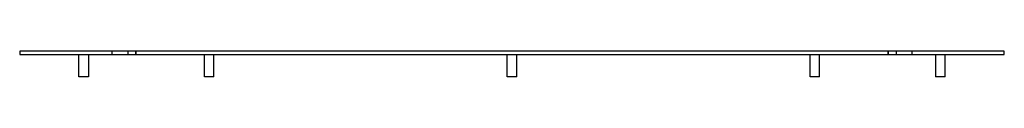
# Model space of a CAD drawing. Header units: millimetres. Extents: x -615 to 615, y -32 to 0.
import ezdxf

# ---------------------------------------------------------------- set-up
doc = ezdxf.new("R2010")
doc.units = ezdxf.units.MM
doc.layers.add('HIDDEN', color=7, linetype='Continuous')
doc.layers.add('THICK', color=7, linetype='Continuous')

msp = doc.modelspace()

# ---------------------------------------------------------------- linework, layer by layer
at = {"layer": 'HIDDEN'}
for p, q in [((-615, 0), (-615, 0)), ((-500, 0), (-500, -4)), ((-480, 0), (-480, -4)), ((-480, 0), (-480, -4)), ((-470, -4), (-470, 0)), ((-470, 0), (-470, -4)), ((470, -4), (470, 0)), ((470, 0), (470, -4)), ((480, 0), (480, -4)), ((480, 0), (480, -4)), ((500, -4), (500, 0)), ((615, 0), (615, 0)), ((-615, -4), (-615, -4)), ((615, -4), (615, -4))]:
    msp.add_line(p, q, dxfattribs=at)
at = {"layer": 'THICK'}
for p, q in [((-615, 0), (-615, -4)), ((615, 0), (-615, 0)), ((615, -4), (615, 0)), ((-615, -4), (615, -4)), ((-541, -32), (-541, -4)), ((-529, -4), (-529, -32)), ((-384.3, -32), (-384.3, -4)), ((-372.3, -32), (-372.3, -4)), ((-6, -32), (-6, -4)), ((6, -32), (6, -4)), ((372.3, -32), (372.3, -4)), ((384.3, -32), (384.3, -4)), ((529, -4), (529, -32)), ((541, -32), (541, -4)), ((-529, -32), (-541, -32)), ((-382.5, -32), (-384.3, -32)), ((-372.3, -32), (-382.5, -32)), ((0, -32), (-6, -32)), ((6, -32), (0, -32)), ((382.5, -32), (372.3, -32)), ((384.3, -32), (382.5, -32)), ((541, -32), (529, -32))]:
    msp.add_line(p, q, dxfattribs=at)

doc.saveas('drawing.dxf')
